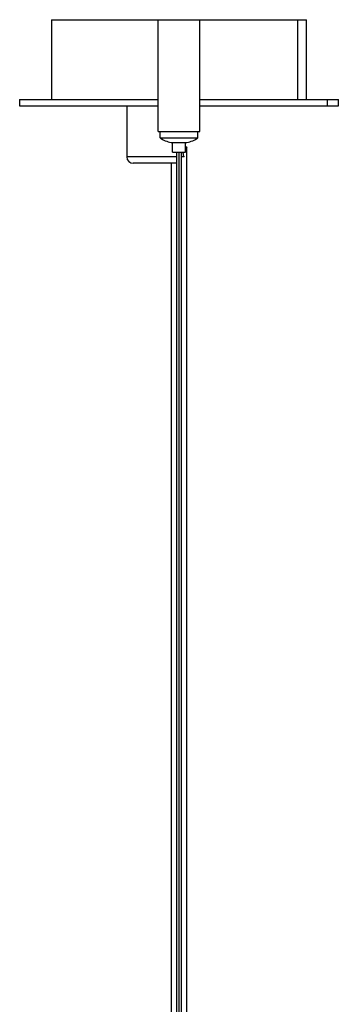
# Paper-space layout '_Derecha' of a CAD drawing. Header units: millimetres. Extents: x -50 to 50, y -105 to 512.
# Tile 4 of 4: x -50 to 50, y 203 to 512. Entities that reach past the tile are written whole.
import ezdxf

# ---------------------------------------------------------------- set-up
doc = ezdxf.new("R2010")
doc.units = ezdxf.units.MM

psp = doc.layouts.new('_Derecha')

# ---------------------------------------------------------------- linework, layer by layer
at = {"color": 7, "linetype": 'Continuous', "lineweight": 25}
for p, q in [((-40, 511.92), (-40, 486.92)), ((-40, 511.92), (40, 511.92)), ((-6.5, 476.92), (-6.5, 511.92)), ((6.5, 476.92), (6.5, 511.92)), ((37.18, 511.92), (37.18, 486.92)), ((40, 486.92), (40, 511.92)), ((-50, 486.92), (-50, 484.92)), ((-50, 486.92), (-6.5, 486.92)), ((-50, 484.92), (-6.5, 484.92)), ((-16.38, 484.92), (-16.38, 468.92)), ((6.5, 486.92), (50, 486.92)), ((6.5, 484.92), (50, 484.92)), ((46.47, 486.92), (46.47, 484.92)), ((50, 484.92), (50, 486.92)), ((-6.5, 476.92), (6.5, 476.92)), ((-5.95, 474.92), (-5.95, 476.92)), ((5.95, 474.92), (5.95, 476.92)), ((-5.95, 474.92), (5.95, 474.92)), ((-2.5, 473.42), (2.5, 473.42)), ((-2, 470.42), (-2, 473.42)), ((2, 470.42), (2, 473.42)), ((-2, 470.42), (2, 470.42)), ((-0.75, 470.42), (-0.75, 85)), ((0.75, 85), (0.75, 470.42)), ((-0.75, 466.92), (-14.38, 466.92))]:
    psp.add_line(p, q, dxfattribs=at)
at = {"color": 8, "linetype": 'Continuous', "lineweight": 25}
for p, q in [((-0.75, 468.92), (-16.38, 468.92)), ((0, 85), (0, 470.42)), ((1.62, 468.92), (0.75, 468.92))]:
    psp.add_line(p, q, dxfattribs=at)
at = {"color": 7, "linetype": 'Continuous', "lineweight": 25, "flags": 128}
psp.add_lwpolyline([(2, 472.15), (2.31, 472.06), (2.5, 471.92), (2.31, 471.78), (2, 471.69)], dxfattribs=at)
at = {"color": 7, "linetype": 'Continuous', "lineweight": 25}
for centre, radius, start, end in [((-0.1, 483.66), 10.52, 236.2012, 256.8016), ((0.1, 483.66), 10.52, 283.1984, 303.7988), ((-14.38, 468.92), 2, 180, 270)]:
    psp.add_arc(centre, radius, start, end, dxfattribs=at)
for points, knots in [([(1.62, 468.92), (1.62, 468.93), (1.61, 468.95), (1.53, 469.2), (1.39, 469.64), (1.29, 470.2), (1.25, 470.42)], [0, 0, 0, 0, 0.1895758, 0.3800888, 0.7581006, 1, 1, 1, 1]), ([(2.5, 85), (2.5, 90.3), (2.5, 113.07), (2.5, 151.42), (2.5, 200.08), (2.5, 241.24), (2.5, 276.75), (2.5, 306.59), (2.5, 336.44), (2.5, 365.09), (2.5, 392.52), (2.5, 411.91), (2.5, 424.44), (2.5, 430.02), (2.5, 435.36), (2.5, 440.13), (2.5, 444.84), (2.5, 449.98), (2.5, 456.27), (2.5, 463.72), (2.5, 469.06), (2.5, 471.92)], [0, 0, 0, 0, 0.041128, 0.176591, 0.297539, 0.418485, 0.49545, 0.572413, 0.649375, 0.726335, 0.794058, 0.86178, 0.876679, 0.891385, 0.905184, 0.918188, 0.928536, 0.941883, 0.958235, 0.977603, 1, 1, 1, 1]), ([(-2.5, 466.92), (-2.5, 466.18), (-2.5, 463.37), (-2.5, 458.81), (-2.5, 453.56), (-2.5, 449.25), (-2.5, 445.58), (-2.5, 437.94), (-2.5, 421.68), (-2.5, 397.76), (-2.5, 370.48), (-2.5, 342.55), (-2.5, 312.94), (-2.5, 281.68), (-2.5, 247.58), (-2.5, 210.67), (-2.5, 170.96), (-2.5, 129.07), (-2.5, 100.42), (-2.5, 85)], [0, 0, 0, 0, 0.005833, 0.022266, 0.036104, 0.047354, 0.056322, 0.065042, 0.107645, 0.184498, 0.253119, 0.321742, 0.403437, 0.485134, 0.566832, 0.670813, 0.774796, 0.87878, 1, 1, 1, 1])]:
    psp.add_open_spline(points, degree=3, knots=knots, dxfattribs=at)

doc.saveas('drawing.dxf')
